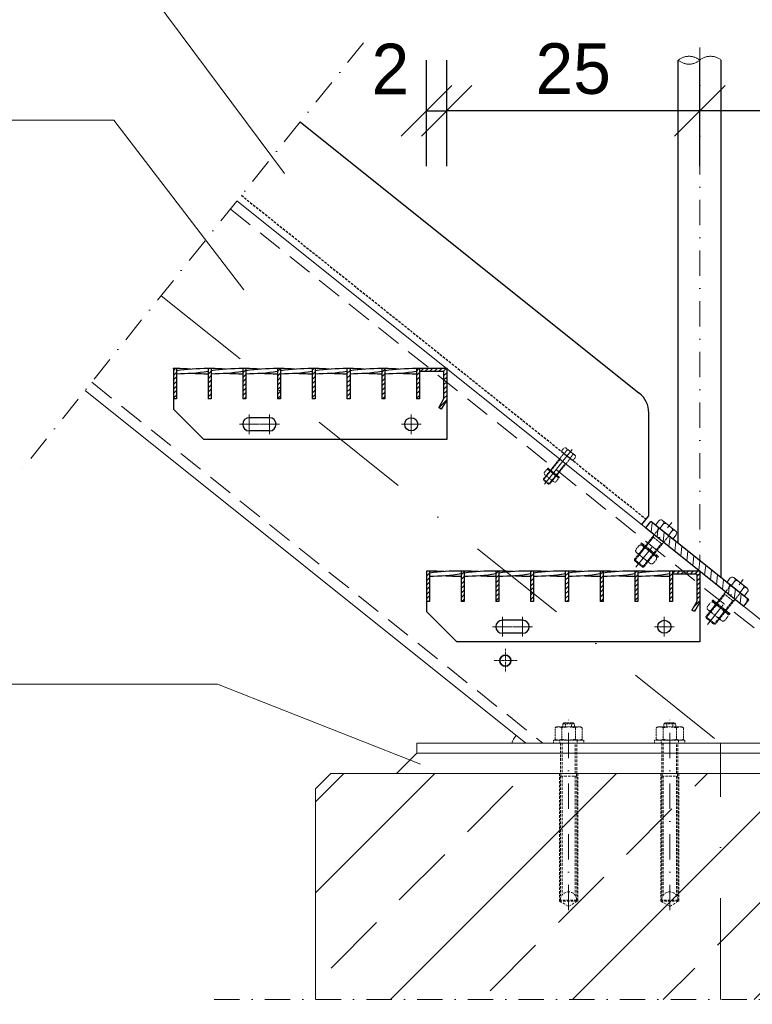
# Model space of a CAD drawing. Header units: millimetres. Extents: x -6178 to 46156, y -8419 to 8560.
# Tile 35 of 256: x 6602 to 7325, y -7534 to -6562. Entities that reach past the tile are written whole.
import ezdxf

# ---------------------------------------------------------------- set-up
doc = ezdxf.new("R2010")
doc.units = ezdxf.units.MM
for name, pattern in [('ACAD_ISO10W100', [18, 12, -3, 0, -3]), ('DASHDOT', [1, 0.5, -0.25, 0, -0.25]), ('HIDDEN', [0.375, 0.25, -0.125]), ('STRICHPUNKT', [25.4, 12.7, -6.35, 0, -6.35])]:
    doc.linetypes.add(name, pattern=pattern)
for name, color, linetype in [('A-Dimline-D', 7, 'Continuous'), ('POL_Bema', 7, 'Continuous'), ('Text', 7, 'Continuous')]:
    doc.layers.add(name, color=color, linetype=linetype)
for name, color, linetype, lineweight in [('Bemaßung', 7, 'Continuous', 9), ('Betonfundamente', 7, 'Continuous', 18), ('Dübel', 7, 'Continuous', 9), ('Dübel&Schrauben', 7, 'Continuous', 9), ('Geländer', 7, 'Continuous', 25), ('Mutter M12', 7, 'Continuous', 9), ('Mutter M16', 7, 'Continuous', 9), ('Schraffur Stahl', 7, 'Continuous', 5), ('Schrauben M12', 7, 'Continuous', 9), ('Stufen&Podest', 7, 'Continuous', 9), ('Tragegurt', 7, 'Continuous', 20)]:
    doc.layers.add(name, color=color, linetype=linetype, lineweight=lineweight)
doc.dimstyles.new('DIN', dxfattribs={"dimtxt": 2.5, "dimasz": 2.5, "dimexe": 1.25, "dimexo": 0.625, "dimtad": 1, "dimtih": 1, "dimdec": 4, "dimdsep": 46, "dimlunit": 6, "dimtxsty": 'Standard', "dimcen": 2.5, "dimadec": 0, "dimazin": 0, "dimtfac": 1, "dimtdec": 4, "dimtmove": 0, "dimatfit": 3, "dimfxl": 0, "dimtvp": 1, "dimtolj": 1, "dimtzin": 0, "dimarcsym": 0})

# ---------------------------------------------------------------- blocks, each defined once
blk = doc.blocks.new('_Oblique')
at = {"layer": 'POL_Bema', "color": 0, "lineweight": -2}
blk.add_line((-0.5, -0.5), (0.5, 0.5), dxfattribs=at)
blk = doc.blocks.new('*D58')
at = {"layer": 'Bemaßung', "color": 0, "lineweight": -2, "transparency": 16777216}
for p, q in [((6893.76, -7579.47), (6893.76, -7696.51)), ((7693.76, -7579.47), (7693.76, -7696.51)), ((7693.76, -7646.51), (6893.76, -7646.51))]:
    blk.add_line(p, q, dxfattribs=at)
at = {"layer": 'DEFPOINTS', "color": 0, "transparency": 16777216}
for p in [(6893.76, -7529.47), (7693.76, -7529.47), (6893.76, -7646.51)]:
    blk.add_point(p, dxfattribs=at)
at = {"layer": 'Bemaßung', "color": 0, "lineweight": -2, "transparency": 16777216, "xscale": 50, "yscale": 50, "zscale": 50, "rotation": 180}
blk.add_blockref('_Oblique', (6893.76, -7646.51), dxfattribs=at)
at = {"layer": 'Bemaßung', "color": 0, "lineweight": -2, "transparency": 16777216, "xscale": 50, "yscale": 50, "zscale": 50}
blk.add_blockref('_Oblique', (7693.76, -7646.51), dxfattribs=at)
at = {"layer": 'Bemaßung', "color": 0, "transparency": 16777216, "insert": (7293.76, -7602.8), "char_height": 50, "attachment_point": 5}
blk.add_mtext('\\A1;800', dxfattribs=at)
blk = doc.blocks.new('*D69')
at = {"layer": 'Bemaßung', "color": 0, "lineweight": -2, "transparency": 16777216}
for p, q in [((7353.35, -6906.27), (7490.25, -6906.27)), ((7440.25, -7106.27), (7440.25, -6906.27)), ((7353.35, -7106.27), (7490.25, -7106.27))]:
    blk.add_line(p, q, dxfattribs=at)
at = {"layer": 'DEFPOINTS', "color": 0, "transparency": 16777216}
for p in [(7003.35, -6906.27), (7440.25, -6906.27), (7003.35, -7106.27)]:
    blk.add_point(p, dxfattribs=at)
at = {"layer": 'Bemaßung', "color": 0, "lineweight": -2, "transparency": 16777216, "xscale": 50, "yscale": 50, "zscale": 50}
for p, rotation in [((7440.25, -6906.27), 90), ((7440.25, -7106.27), 270)]:
    blk.add_blockref('_Oblique', p, dxfattribs=dict(at, rotation=rotation))
at = {"layer": 'Bemaßung', "color": 0, "transparency": 16777216, "insert": (7392.41, -7006.27), "char_height": 50, "attachment_point": 5, "rotation": 90}
blk.add_mtext('\\A1;20', dxfattribs=at)
blk = doc.blocks.new('*D70')
at = {"layer": 'Bemaßung', "color": 0, "lineweight": -2, "transparency": 16777216}
for p, q in [((7023.35, -6706.27), (7023.35, -6601.66)), ((7273.35, -6706.27), (7273.35, -6601.66)), ((7273.35, -6651.66), (7023.35, -6651.66))]:
    blk.add_line(p, q, dxfattribs=at)
at = {"layer": 'DEFPOINTS', "color": 0, "transparency": 16777216}
for p in [(7023.35, -6651.66), (7023.35, -7106.27), (7273.35, -7106.27)]:
    blk.add_point(p, dxfattribs=at)
at = {"layer": 'Bemaßung', "color": 0, "lineweight": -2, "transparency": 16777216, "xscale": 50, "yscale": 50, "zscale": 50, "rotation": 180}
blk.add_blockref('_Oblique', (7023.35, -6651.66), dxfattribs=at)
at = {"layer": 'Bemaßung', "color": 0, "lineweight": -2, "transparency": 16777216, "xscale": 50, "yscale": 50, "zscale": 50}
blk.add_blockref('_Oblique', (7273.35, -6651.66), dxfattribs=at)
at = {"layer": 'Bemaßung', "color": 0, "transparency": 16777216, "insert": (7148.35, -6610.21), "char_height": 50, "attachment_point": 5}
blk.add_mtext('\\A1;25', dxfattribs=at)
blk = doc.blocks.new('*D71')
at = {"layer": 'Bemaßung', "color": 0, "lineweight": -2, "transparency": 16777216}
for p, q in [((7003.35, -6706.27), (7003.35, -6601.66)), ((7023.35, -6706.27), (7023.35, -6601.66)), ((7003.35, -6651.66), (7023.35, -6651.66))]:
    blk.add_line(p, q, dxfattribs=at)
at = {"layer": 'DEFPOINTS', "color": 0, "transparency": 16777216}
for p in [(7023.35, -6651.66), (7003.35, -7106.27), (7023.35, -7106.27)]:
    blk.add_point(p, dxfattribs=at)
at = {"layer": 'Bemaßung', "color": 0, "lineweight": -2, "transparency": 16777216, "xscale": 50, "yscale": 50, "zscale": 50, "rotation": 180}
blk.add_blockref('_Oblique', (7003.35, -6651.66), dxfattribs=at)
at = {"layer": 'Bemaßung', "color": 0, "lineweight": -2, "transparency": 16777216, "xscale": 50, "yscale": 50, "zscale": 50}
blk.add_blockref('_Oblique', (7023.35, -6651.66), dxfattribs=at)
at = {"layer": 'Bemaßung', "color": 0, "transparency": 16777216, "insert": (6967.75, -6610.21), "char_height": 50, "attachment_point": 5}
blk.add_mtext('\\A1;2', dxfattribs=at)
blk = doc.blocks.new('*D72')
at = {"layer": 'Bemaßung', "color": 0, "lineweight": -2, "transparency": 16777216}
for p, q in [((7273.35, -6706.27), (7273.35, -6601.66)), ((7485.85, -6706.27), (7485.85, -6601.66)), ((7485.85, -6651.66), (7273.35, -6651.66))]:
    blk.add_line(p, q, dxfattribs=at)
at = {"layer": 'DEFPOINTS', "color": 0, "transparency": 16777216}
for p in [(7273.35, -6651.66), (7273.35, -7106.27), (7485.85, -7106.27)]:
    blk.add_point(p, dxfattribs=at)
at = {"layer": 'Bemaßung', "color": 0, "lineweight": -2, "transparency": 16777216, "xscale": 50, "yscale": 50, "zscale": 50, "rotation": 180}
blk.add_blockref('_Oblique', (7273.35, -6651.66), dxfattribs=at)
at = {"layer": 'Bemaßung', "color": 0, "lineweight": -2, "transparency": 16777216, "xscale": 50, "yscale": 50, "zscale": 50}
blk.add_blockref('_Oblique', (7485.85, -6651.66), dxfattribs=at)
at = {"layer": 'Bemaßung', "color": 0, "transparency": 16777216, "insert": (7398.35, -6610.21), "char_height": 50, "attachment_point": 5}
blk.add_mtext('\\A1;21', dxfattribs=at)

msp = doc.modelspace()

# ---------------------------------------------------------------- hatches: boundary and pattern name
at = {"layer": 'Betonfundamente', "lineweight": 9}
h = msp.add_hatch(dxfattribs=at)
h.set_pattern_fill('ANSI33', color=256, scale=20, style=0)
h.set_pattern_definition([(45, (-127300.86, -4579.97), (-89.80256, 89.80256), []), (45, (-127211.06, -4579.97), (-89.80256, 89.80256), [63.5, -31.75])])
h.paths.add_polyline_path([(6893.76101, -7529.46565), (7693.76101, -7529.46565), (7693.76101, -7321.27428), (7678.76101, -7306.27428), (6908.76101, -7306.27428), (6893.76101, -7321.27428)])
at = {"layer": 'Geländer', "lineweight": 9}
h = msp.add_hatch(dxfattribs=at)
h.set_pattern_fill('ANSI31', color=256, scale=2, angle=218.65980825, style=0)
h.set_pattern_definition([(263.6598083, (-134973.143, -23427.13), (6.31116172, -0.7012402), [])])
h.paths.add_polyline_path([(7308.65001, -7124.2655), (7321.76861, -7134.76038), (7316.77105, -7141.00733), (7303.65245, -7130.51245)])
h.paths.add_polyline_path([(7273.35474, -7096.02929), (7308.65001, -7124.2655), (7303.65245, -7130.51245), (7268.35718, -7102.27624)])
h.paths.add_polyline_path([(7241.99095, -7072.475, -0.414213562), (7243.67763, -7072.28759), (7246.62123, -7074.64248), (7273.35474, -7096.02929), (7268.35718, -7102.27624), (7237.74302, -7077.78491)])
h.paths.add_polyline_path([(7232.62052, -7064.97866, 0.414213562), (7232.43312, -7063.29199), (7238.05947, -7067.79307), (7233.06191, -7074.04002), (7228.3726, -7070.28857)])
h.paths.add_polyline_path([(7238.05947, -7067.79307), (7243.67763, -7072.28759, 0.414213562), (7241.99095, -7072.475), (7237.74302, -7077.78491), (7233.06191, -7074.04002)])
h.paths.add_polyline_path([(7224.94087, -7057.29819), (7232.43312, -7063.29199, -0.414213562), (7232.62052, -7064.97866), (7228.3726, -7070.28857), (7219.94331, -7063.54514)])
at = {"layer": 'Schraffur Stahl'}
h = msp.add_hatch(dxfattribs=at)
h.set_pattern_fill('ANSI31', color=256, angle=180, style=0)
h.set_pattern_definition([(225, (-14940295.4306, 2485390.305), (2.2450640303, -2.2450640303), [])])
h.paths.add_polyline_path([(6756.35474, -6906.27428), (6756.35474, -6936.27428), (6753.35474, -6936.27428), (6753.35474, -6906.27428)], flags=0)
h = msp.add_hatch(dxfattribs=at)
h.set_pattern_fill('ANSI31', color=256, angle=180, style=0)
h.set_pattern_definition([(225, (-14940329.7306, 2485390.305), (2.2450640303, -2.2450640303), [])])
h.paths.add_polyline_path([(6790.65474, -6906.27428), (6790.65474, -6936.27428), (6787.65474, -6936.27428), (6787.65474, -6906.27428)], flags=0)
h = msp.add_hatch(dxfattribs=at)
h.set_pattern_fill('ANSI31', color=256, angle=180, style=0)
h.set_pattern_definition([(225, (-14940364.0306, 2485390.305), (2.2450640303, -2.2450640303), [])])
h.paths.add_polyline_path([(6824.95474, -6906.27428), (6824.95474, -6936.27428), (6821.95474, -6936.27428), (6821.95474, -6906.27428)], flags=0)
h = msp.add_hatch(dxfattribs=at)
h.set_pattern_fill('ANSI31', color=256, angle=180, style=0)
h.set_pattern_definition([(225, (-14940398.3306, 2485390.305), (2.2450640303, -2.2450640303), [])])
h.paths.add_polyline_path([(6859.25474, -6906.27428), (6859.25474, -6936.27428), (6856.25474, -6936.27428), (6856.25474, -6906.27428)], flags=0)
h = msp.add_hatch(dxfattribs=at)
h.set_pattern_fill('ANSI31', color=256, angle=180, style=0)
h.set_pattern_definition([(225, (-14940432.6306, 2485390.305), (2.2450640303, -2.2450640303), [])])
h.paths.add_polyline_path([(6893.55474, -6906.27428), (6893.55474, -6936.27428), (6890.55474, -6936.27428), (6890.55474, -6906.27428)], flags=0)
h = msp.add_hatch(dxfattribs=at)
h.set_pattern_fill('ANSI31', color=256, angle=180, style=0)
h.set_pattern_definition([(225, (-14940466.9306, 2485390.305), (2.2450640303, -2.2450640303), [])])
h.paths.add_polyline_path([(6927.85474, -6906.27428), (6927.85474, -6936.27428), (6924.85474, -6936.27428), (6924.85474, -6906.27428)], flags=0)
h = msp.add_hatch(dxfattribs=at)
h.set_pattern_fill('ANSI31', color=256, angle=180, style=0)
h.set_pattern_definition([(225, (-14940501.2306, 2485390.305), (2.2450640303, -2.2450640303), [])])
h.paths.add_polyline_path([(6962.15474, -6906.27428), (6962.15474, -6936.27428), (6959.15474, -6936.27428), (6959.15474, -6906.27428)], flags=0)
h = msp.add_hatch(dxfattribs=at)
h.set_pattern_fill('ANSI31', color=256, angle=180, style=0)
h.set_pattern_definition([(225, (-14940535.5306, 2485390.305), (2.2450640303, -2.2450640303), [])])
h.paths.add_polyline_path([(6996.45474, -6906.27428), (6996.45474, -6936.27428), (6993.45474, -6936.27428), (6993.45474, -6906.27428)], flags=0)
h = msp.add_hatch(dxfattribs=at)
h.set_pattern_fill('ANSI31', color=256, angle=180, style=0)
h.set_pattern_definition([(225, (-14940562.4306, 2485390.305), (2.2450640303, -2.2450640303), [])])
h.paths.add_polyline_path([(7023.35474, -6906.27428), (7023.35474, -6937.07813), (7018.04534, -6946.27428), (7015.44726, -6944.77428), (7020.35474, -6936.27428), (7020.35474, -6909.27428), (6996.45474, -6909.27428), (6996.45474, -6906.27428)], flags=0)
h = msp.add_hatch(dxfattribs=at)
h.set_pattern_fill('ANSI31', color=256, angle=180, style=0)
h.set_pattern_definition([(225, (-14940545.4306, 2485190.305), (2.2450640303, -2.2450640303), [])])
h.paths.add_polyline_path([(7006.35474, -7106.27428), (7006.35474, -7136.27428), (7003.35474, -7136.27428), (7003.35474, -7106.27428)], flags=0)
h = msp.add_hatch(dxfattribs=at)
h.set_pattern_fill('ANSI31', color=256, angle=180, style=0)
h.set_pattern_definition([(225, (-14940579.7306, 2485190.305), (2.2450640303, -2.2450640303), [])])
h.paths.add_polyline_path([(7040.65474, -7106.27428), (7040.65474, -7136.27428), (7037.65474, -7136.27428), (7037.65474, -7106.27428)], flags=0)
h = msp.add_hatch(dxfattribs=at)
h.set_pattern_fill('ANSI31', color=256, angle=180, style=0)
h.set_pattern_definition([(225, (-14940614.0306, 2485190.305), (2.2450640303, -2.2450640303), [])])
h.paths.add_polyline_path([(7074.95474, -7106.27428), (7074.95474, -7136.27428), (7071.95474, -7136.27428), (7071.95474, -7106.27428)], flags=0)
h = msp.add_hatch(dxfattribs=at)
h.set_pattern_fill('ANSI31', color=256, angle=180, style=0)
h.set_pattern_definition([(225, (-14940648.3306, 2485190.305), (2.2450640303, -2.2450640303), [])])
h.paths.add_polyline_path([(7109.25474, -7106.27428), (7109.25474, -7136.27428), (7106.25474, -7136.27428), (7106.25474, -7106.27428)], flags=0)
h = msp.add_hatch(dxfattribs=at)
h.set_pattern_fill('ANSI31', color=256, angle=180, style=0)
h.set_pattern_definition([(225, (-14940682.6306, 2485190.305), (2.2450640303, -2.2450640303), [])])
h.paths.add_polyline_path([(7143.55474, -7106.27428), (7143.55474, -7136.27428), (7140.55474, -7136.27428), (7140.55474, -7106.27428)], flags=0)
h = msp.add_hatch(dxfattribs=at)
h.set_pattern_fill('ANSI31', color=256, angle=180, style=0)
h.set_pattern_definition([(225, (-14940716.9306, 2485190.305), (2.2450640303, -2.2450640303), [])])
h.paths.add_polyline_path([(7177.85474, -7106.27428), (7177.85474, -7136.27428), (7174.85474, -7136.27428), (7174.85474, -7106.27428)], flags=0)
h = msp.add_hatch(dxfattribs=at)
h.set_pattern_fill('ANSI31', color=256, angle=180, style=0)
h.set_pattern_definition([(225, (-14940751.2306, 2485190.305), (2.2450640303, -2.2450640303), [])])
h.paths.add_polyline_path([(7212.15474, -7106.27428), (7212.15474, -7136.27428), (7209.15474, -7136.27428), (7209.15474, -7106.27428)], flags=0)
h = msp.add_hatch(dxfattribs=at)
h.set_pattern_fill('ANSI31', color=256, angle=180, style=0)
h.set_pattern_definition([(225, (-14940785.5306, 2485190.305), (2.2450640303, -2.2450640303), [])])
h.paths.add_polyline_path([(7246.45474, -7106.27428), (7246.45474, -7136.27428), (7243.45474, -7136.27428), (7243.45474, -7106.27428)], flags=0)
h = msp.add_hatch(dxfattribs=at)
h.set_pattern_fill('ANSI31', color=256, angle=180, style=0)
h.set_pattern_definition([(225, (-14940812.4306, 2485190.305), (2.2450640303, -2.2450640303), [])])
h.paths.add_polyline_path([(7273.35474, -7106.27428), (7273.35474, -7137.07813), (7268.04534, -7146.27428), (7265.44726, -7144.77428), (7270.35474, -7136.27428), (7270.35474, -7109.27428), (7246.45474, -7109.27428), (7246.45474, -7106.27428)], flags=0)

# ---------------------------------------------------------------- linework, layer by layer
at = {"linetype": 'ACAD_ISO10W100', "lineweight": 18, "ltscale": 5}
for centre, start, end in [((7262.76448, -6614.03543), 49.57798829, 130.42201171), ((7262.76448, -6589.15252), 229.57798829, 310.42201171), ((7283.95799, -6614.03543), 49.57798829, 130.42201171)]:
    msp.add_arc(centre, 16.34262, start, end, dxfattribs=at)
at = {"layer": 'A-Dimline-D'}
for p in [(6753.35474, -6906.27428), (7023.35474, -6906.27428)]:
    msp.add_point(p, dxfattribs=at)
at = {"layer": 'Betonfundamente'}
for p, q in [((6893.76101, -7321.27428), (6908.76101, -7306.27428)), ((7678.76101, -7306.27428), (6908.76101, -7306.27428)), ((6893.76101, -7529.46565), (6893.76101, -7321.27428))]:
    msp.add_line(p, q, dxfattribs=at)
at = {"layer": 'Dübel', "linetype": 'DASHDOT', "lineweight": 9, "ltscale": 50}
for p, q in [((6941.11628, -6584.35855), (6601.59452, -7008.76075)), ((7273.35474, -6589.15252), (7273.35474, -7096.02929)), ((7210.24589, -7102.55164), (7245.7777, -7058.13688)), ((7280.84463, -7159.03064), (7316.37644, -7114.61587)), ((7143.76101, -7441.27428), (7143.76101, -7250.27428)), ((7243.76101, -7441.27428), (7243.76101, -7250.27428)), ((6793.76101, -7529.46565), (7793.76101, -7529.46565))]:
    msp.add_line(p, q, dxfattribs=at)
at = {"layer": 'Dübel', "linetype": 'DASHDOT', "lineweight": 9, "ltscale": 200}
for p in [(6741.21387, -6834.23657), (7293.76101, -7529.46565)]:
    msp.add_line(p, (7293.76101, -7276.27428), dxfattribs=at)
at = {"layer": 'Dübel', "linetype": 'HIDDEN', "lineweight": 9}
for p, q in [((7138.96101, -7256.27428), (7137.96101, -7257.27428)), ((7148.56101, -7256.27428), (7138.96101, -7256.27428)), ((7149.56101, -7257.27428), (7148.56101, -7256.27428)), ((7238.96101, -7256.27428), (7237.96101, -7257.27428)), ((7248.56101, -7256.27428), (7238.96101, -7256.27428)), ((7249.56101, -7257.27428), (7248.56101, -7256.27428)), ((7137.96101, -7257.27428), (7149.56101, -7257.27428)), ((7137.96101, -7257.27428), (7137.96101, -7260.27428)), ((7140.86101, -7257.27428), (7140.86101, -7260.27428)), ((7146.66101, -7260.27428), (7146.66101, -7257.27428)), ((7149.56101, -7260.27428), (7149.56101, -7257.27428)), ((7237.96101, -7257.27428), (7249.56101, -7257.27428)), ((7237.96101, -7257.27428), (7237.96101, -7260.27428)), ((7240.86101, -7257.27428), (7240.86101, -7260.27428)), ((7246.66101, -7260.27428), (7246.66101, -7257.27428)), ((7249.56101, -7260.27428), (7249.56101, -7257.27428))]:
    msp.add_line(p, q, dxfattribs=at)
at = {"layer": 'Dübel', "linetype": 'HIDDEN', "lineweight": 9, "ltscale": 10}
for p, q in [((7135.76101, -7276.27428), (7135.76101, -7306.27428)), ((7137.28101, -7276.27428), (7137.28101, -7306.27428)), ((7150.24101, -7306.27428), (7150.24101, -7276.27428)), ((7151.76101, -7306.27428), (7151.76101, -7276.27428)), ((7235.76101, -7276.27428), (7235.76101, -7306.27428)), ((7237.28101, -7276.27428), (7237.28101, -7306.27428)), ((7250.24101, -7306.27428), (7250.24101, -7276.27428)), ((7251.76101, -7306.27428), (7251.76101, -7276.27428)), ((7152.76101, -7306.27428), (7134.76101, -7306.27428)), ((7134.76101, -7306.27428), (7134.76101, -7432.27428)), ((7135.76101, -7306.27428), (7143.76101, -7306.27428)), ((7135.76101, -7431.27428), (7135.76101, -7308.77428)), ((7135.76101, -7308.77428), (7151.76101, -7308.77428)), ((7135.76101, -7308.77428), (7151.76101, -7308.77428)), ((7151.46101, -7306.27428), (7136.06101, -7306.27428)), ((7136.06101, -7306.27428), (7136.06101, -7308.77428)), ((7137.28101, -7308.77428), (7137.28101, -7426.58285)), ((7143.76101, -7306.27428), (7151.76101, -7306.27428)), ((7150.24101, -7308.77428), (7150.24101, -7426.58285)), ((7151.46101, -7308.77428), (7151.46101, -7306.27428)), ((7151.76101, -7308.77428), (7151.76101, -7431.27428)), ((7152.76101, -7432.27428), (7152.76101, -7306.27428)), ((7252.76101, -7306.27428), (7234.76101, -7306.27428)), ((7234.76101, -7306.27428), (7234.76101, -7432.27428)), ((7235.76101, -7306.27428), (7243.76101, -7306.27428)), ((7235.76101, -7431.27428), (7235.76101, -7308.77428)), ((7235.76101, -7308.77428), (7251.76101, -7308.77428)), ((7235.76101, -7308.77428), (7251.76101, -7308.77428)), ((7251.46101, -7306.27428), (7236.06101, -7306.27428)), ((7236.06101, -7306.27428), (7236.06101, -7308.77428)), ((7237.28101, -7308.77428), (7237.28101, -7426.58285)), ((7243.76101, -7306.27428), (7251.76101, -7306.27428)), ((7250.24101, -7308.77428), (7250.24101, -7426.58285)), ((7251.46101, -7308.77428), (7251.46101, -7306.27428)), ((7251.76101, -7308.77428), (7251.76101, -7431.27428)), ((7252.76101, -7432.27428), (7252.76101, -7306.27428)), ((7151.76101, -7431.27428), (7135.76101, -7431.27428)), ((7251.76101, -7431.27428), (7235.76101, -7431.27428)), ((7134.76101, -7432.27428), (7143.76101, -7437.68203)), ((7134.76101, -7432.27428), (7152.76101, -7432.27428)), ((7143.76101, -7437.68203), (7152.76101, -7432.27428)), ((7234.76101, -7432.27428), (7243.76101, -7437.68203)), ((7234.76101, -7432.27428), (7252.76101, -7432.27428)), ((7243.76101, -7437.68203), (7252.76101, -7432.27428))]:
    msp.add_line(p, q, dxfattribs=at)
for centre in [(7143.76101, -7431.27432), (7243.76101, -7431.27432)]:
    msp.add_arc(centre, 8, 0.00028601, 179.99971399, dxfattribs=at)
at = {"layer": 'Dübel&Schrauben', "linetype": 'DASHDOT', "lineweight": 9, "ltscale": 0.5}
for p, q in [((7081.29229, -7183.19951), (7081.29229, -7206.34905)), ((7092.86706, -7194.77428), (7069.71752, -7194.77428))]:
    msp.add_line(p, q, dxfattribs=at)
at = {"layer": 'Dübel&Schrauben', "lineweight": 35}
msp.add_circle((7081.29229, -7194.77428), 5.5, dxfattribs=at)
at = {"layer": 'Geländer'}
for p, q in [((7252.15474, -7079.06929), (7252.16772, -6601.59398)), ((7294.55474, -7112.98929), (7294.55474, -6601.59398)), ((6878.64678, -6662.44543), (7213.65635, -6930.45308)), ((7223.03897, -7051.67167), (7223.03897, -6949.9748)), ((7216.03897, -7060.42167), (7223.03897, -7051.67167)), ((7219.94331, -7063.54514), (7224.94087, -7057.29819)), ((7321.76861, -7134.76038), (7224.94087, -7057.29819)), ((7219.94331, -7063.54514), (7316.77105, -7141.00733)), ((7316.77105, -7141.00733), (7321.76861, -7134.76038))]:
    msp.add_line(p, q, dxfattribs=at)
at = {"layer": 'Geländer', "linetype": 'HIDDEN', "ltscale": 10}
msp.add_line((6820.55014, -6735.06623), (7220.41184, -7054.95559), dxfattribs=at)
at = {"layer": 'Geländer'}
msp.add_arc((7198.03897, -6949.9748), 25, 0, 51.34019175, dxfattribs=at)
at = {"layer": 'Mutter M12', "linetype": 'HIDDEN'}
for p, q in [((7121.65795, -7006.61316), (7119.99244, -7008.69504)), ((7120.25273, -7011.03765), (7120.50513, -7011.23956)), ((7120.25273, -7011.03765), (7129.07099, -7018.09225)), ((7124.51324, -7008.89739), (7122.84773, -7010.97927)), ((7124.00056, -7006.35287), (7124.25295, -7006.55478)), ((7124.00056, -7006.35287), (7132.81881, -7013.40747)), ((7130.22381, -7013.46585), (7128.55831, -7015.54773)), ((7132.81881, -7013.40747), (7132.56642, -7013.20556)), ((7129.07099, -7018.09225), (7128.8186, -7017.89034)), ((7131.41359, -7017.83196), (7133.0791, -7015.75008)), ((7213.05945, -7081.47468), (7210.56118, -7084.59751)), ((7216.57336, -7081.08425), (7216.95194, -7081.38711)), ((7216.57336, -7081.08425), (7229.80073, -7091.66615)), ((7210.95162, -7088.11142), (7211.3302, -7088.41429)), ((7210.95162, -7088.11142), (7224.179, -7098.69332)), ((7217.34238, -7084.90102), (7214.84411, -7088.02385)), ((7229.80073, -7091.66615), (7229.42215, -7091.36328)), ((7225.90824, -7091.75371), (7223.40998, -7094.87654)), ((7224.179, -7098.69332), (7223.80041, -7098.39045)), ((7227.69291, -7098.30289), (7230.19117, -7095.18006)), ((7283.65819, -7137.95367), (7281.15992, -7141.0765)), ((7287.1721, -7137.56324), (7287.55068, -7137.86611)), ((7287.1721, -7137.56324), (7300.39948, -7148.14514)), ((7281.55036, -7144.59041), (7281.92894, -7144.89328)), ((7281.55036, -7144.59041), (7294.77774, -7155.17231)), ((7287.94112, -7141.38002), (7285.44285, -7144.50285)), ((7296.50698, -7148.23271), (7294.00872, -7151.35553)), ((7300.39948, -7148.14514), (7300.02089, -7147.84227)), ((7294.77774, -7155.17231), (7294.39915, -7154.86944)), ((7298.29165, -7154.78188), (7300.78991, -7151.65905))]:
    msp.add_line(p, q, dxfattribs=at)
for centre, radius, start, end in [((7121.29389, -7009.7362), 1.66667, 141.34019171, 231.34019171), ((7121.54628, -7009.93811), 1.66667, 231.34019171, 321.34019171), ((7122.9594, -7007.65432), 1.66667, 51.34019171, 141.34019171), ((7124.14918, -7012.02043), 1.66667, 141.34019171, 231.34019171), ((7123.21179, -7007.85623), 1.66667, 321.34019171, 51.34019171), ((7125.81469, -7009.93854), 1.66667, 51.34019171, 141.34019171), ((7128.92237, -7012.42469), 1.66667, 321.34019171, 51.34019171), ((7131.52526, -7014.507), 1.66667, 51.34019171, 141.34019171), ((7131.77765, -7014.70892), 1.66667, 321.34019171, 51.34019171), ((7127.25686, -7014.50657), 1.66667, 231.34019171, 321.34019171), ((7129.85975, -7016.58889), 1.66667, 141.34019171, 231.34019171), ((7130.11215, -7016.7908), 1.66667, 231.34019171, 321.34019171), ((7215.01162, -7083.03642), 2.5, 51.34019175, 141.34019175), ((7215.3902, -7083.33929), 2.5, 321.34019175, 51.34019175), ((7212.51335, -7086.15925), 2.5, 141.34019175, 231.34019175), ((7212.89194, -7086.46212), 2.5, 231.34019175, 321.34019175), ((7216.79629, -7089.58559), 2.5, 141.34019175, 231.34019175), ((7219.29455, -7086.46276), 2.5, 51.34019175, 141.34019175), ((7223.95607, -7090.19198), 2.5, 321.34019175, 51.34019175), ((7227.86041, -7093.31545), 2.5, 51.34019175, 141.34019175), ((7221.4578, -7093.3148), 2.5, 231.34019175, 321.34019175), ((7225.36215, -7096.43828), 2.5, 141.34019175, 231.34019175), ((7225.74073, -7096.74115), 2.5, 231.34019175, 321.34019175), ((7228.239, -7093.61832), 2.5, 321.34019175, 51.34019175), ((7285.61036, -7139.51541), 2.5, 51.34019175, 141.34019175), ((7285.98895, -7139.81828), 2.5, 321.34019175, 51.34019175), ((7283.1121, -7142.63824), 2.5, 141.34019175, 231.34019175), ((7283.49068, -7142.94111), 2.5, 231.34019175, 321.34019175), ((7287.39503, -7146.06458), 2.5, 141.34019175, 231.34019175), ((7289.89329, -7142.94175), 2.5, 51.34019175, 141.34019175), ((7294.55481, -7146.67097), 2.5, 321.34019175, 51.34019175), ((7298.45915, -7149.79444), 2.5, 51.34019175, 141.34019175), ((7298.83774, -7150.09731), 2.5, 321.34019175, 51.34019175), ((7292.05654, -7149.7938), 2.5, 231.34019175, 321.34019175), ((7295.96089, -7152.91727), 2.5, 141.34019175, 231.34019175), ((7296.33947, -7153.22014), 2.5, 231.34019175, 321.34019175)]:
    msp.add_arc(centre, radius, start, end, dxfattribs=at)
at = {"layer": 'Mutter M16', "linetype": 'HIDDEN', "lineweight": 9}
for p, q in [((7131.76101, -7260.27428), (7130.38601, -7261.06814)), ((7130.38601, -7272.48043), (7130.38601, -7261.06814)), ((7155.76101, -7260.27428), (7131.76101, -7260.27428)), ((7137.07351, -7261.06814), (7137.07351, -7272.48043)), ((7150.44851, -7261.06814), (7150.44851, -7272.48043)), ((7157.13601, -7261.06814), (7155.76101, -7260.27428)), ((7157.13601, -7261.06814), (7157.13601, -7272.48043)), ((7231.76101, -7260.27428), (7230.38601, -7261.06814)), ((7230.38601, -7272.48043), (7230.38601, -7261.06814)), ((7255.76101, -7260.27428), (7231.76101, -7260.27428)), ((7237.07351, -7261.06814), (7237.07351, -7272.48043)), ((7250.44851, -7261.06814), (7250.44851, -7272.48043)), ((7257.13601, -7261.06814), (7255.76101, -7260.27428)), ((7257.13601, -7261.06814), (7257.13601, -7272.48043)), ((7128.76101, -7276.27428), (7128.76101, -7273.27428)), ((7128.76101, -7273.27428), (7131.76101, -7273.27428)), ((7131.76101, -7273.27428), (7130.38601, -7272.48043)), ((7155.76101, -7273.27428), (7131.76101, -7273.27428)), ((7135.26101, -7276.27428), (7135.26101, -7273.27429)), ((7152.26101, -7273.27429), (7152.26101, -7276.27428)), ((7157.13601, -7272.48043), (7155.76101, -7273.27428)), ((7155.76102, -7273.27428), (7158.76101, -7273.27428)), ((7158.76101, -7273.27428), (7158.76101, -7276.27428)), ((7228.76101, -7276.27428), (7228.76101, -7273.27428)), ((7228.76101, -7273.27428), (7231.76101, -7273.27428)), ((7231.76101, -7273.27428), (7230.38601, -7272.48043)), ((7255.76101, -7273.27428), (7231.76101, -7273.27428)), ((7235.26101, -7276.27428), (7235.26101, -7273.27429)), ((7252.26101, -7273.27429), (7252.26101, -7276.27428)), ((7257.13601, -7272.48043), (7255.76101, -7273.27428)), ((7255.76102, -7273.27428), (7258.76101, -7273.27428)), ((7258.76101, -7273.27428), (7258.76101, -7276.27428)), ((7158.76101, -7276.27428), (7128.76101, -7276.27428)), ((7258.76101, -7276.27428), (7228.76101, -7276.27428))]:
    msp.add_line(p, q, dxfattribs=at)
for centre, radius, start, end in [((7133.72976, -7267.7132), 7.43892, 63.288777, 116.711223), ((7143.76101, -7288.83918), 28.5649, 76.46047899, 103.53952101), ((7153.79226, -7267.7132), 7.43892, 63.288777, 116.711223), ((7233.72976, -7267.7132), 7.43892, 63.288777, 116.711223), ((7243.76101, -7288.83918), 28.5649, 76.46047899, 103.53952101), ((7253.79226, -7267.7132), 7.43892, 63.288777, 116.711223), ((7133.72976, -7265.83536), 7.43892, 243.288777, 296.711223), ((7143.76101, -7244.70939), 28.5649, 256.46047899, 283.53952101), ((7153.79226, -7265.83536), 7.43892, 243.288777, 296.711223), ((7233.72976, -7265.83536), 7.43892, 243.288777, 296.711223), ((7243.76101, -7244.70939), 28.5649, 256.46047899, 283.53952101), ((7253.79226, -7265.83536), 7.43892, 243.288777, 296.711223)]:
    msp.add_arc(centre, radius, start, end, dxfattribs=at)
at = {"layer": 'Schrauben M12', "linetype": 'HIDDEN'}
for p, q in [((7138.70172, -6990.612), (7118.82611, -7015.45651)), ((7138.90493, -6985.05444), (7136.61438, -6987.91762)), ((7138.57678, -6989.48755), (7136.61438, -6987.91762)), ((7138.57678, -6989.48755), (7148.03553, -6997.05454)), ((7141.76022, -6987.33867), (7139.46967, -6990.20185)), ((7141.24754, -6984.79415), (7141.49993, -6984.99606)), ((7150.06579, -6991.84875), (7141.24754, -6984.79415)), ((7144.10282, -6987.07838), (7147.2105, -6989.56452)), ((7147.47079, -6991.90713), (7145.18024, -6994.77031)), ((7150.06579, -6991.84875), (7149.8134, -6991.64684)), ((7144.94867, -6995.60956), (7125.07306, -7020.45407)), ((7141.07556, -7000.45094), (7134.82861, -6995.45338)), ((7150.32608, -6994.19136), (7148.03553, -6997.05454)), ((7118.93023, -7016.39355), (7118.82611, -7015.45651)), ((7124.13602, -7020.55818), (7118.93023, -7016.39355)), ((7125.07306, -7020.45407), (7124.13602, -7020.55818)), ((7232.62052, -7064.97866), (7208.81169, -7094.73971)), ((7241.99095, -7072.475), (7218.18211, -7102.23605)), ((7236.18129, -7079.73708), (7226.81086, -7072.24074)), ((7208.96786, -7096.14527), (7208.81169, -7094.73971)), ((7216.77655, -7102.39222), (7208.96786, -7096.14527)), ((7218.18211, -7102.23605), (7216.77655, -7102.39222)), ((7303.21926, -7121.45765), (7279.41043, -7151.2187)), ((7312.58969, -7128.954), (7288.78086, -7158.71504)), ((7306.78003, -7136.21608), (7297.4096, -7128.71973)), ((7279.5666, -7152.62426), (7279.41043, -7151.2187)), ((7287.37529, -7158.87121), (7279.5666, -7152.62426)), ((7288.78085, -7158.71504), (7287.37529, -7158.87121))]:
    msp.add_line(p, q, dxfattribs=at)
at = {"layer": 'Schrauben M12', "linetype": 'STRICHPUNKT', "lineweight": 9, "ltscale": 10}
msp.add_line((7119.91787, -7020.49494), (7147.47317, -6986.05081), dxfattribs=at)
at = {"layer": 'Schrauben M12', "linetype": 'HIDDEN', "lineweight": 9}
for p, q in [((7135.34919, -6995.86985), (7118.93023, -7016.39355)), ((7140.55499, -7000.03448), (7124.13602, -7020.55818)), ((7135.34919, -6995.86985), (7135.24508, -6994.9328)), ((7140.55499, -7000.03448), (7141.49203, -6999.93036)), ((7123.00456, -7005.06354), (7123.42103, -7004.54296)), ((7134.29533, -7014.09615), (7123.00456, -7005.06354)), ((7123.00456, -7005.06354), (7123.12434, -7005.65189)), ((7133.69503, -7014.10844), (7123.12434, -7005.65189)), ((7134.71179, -7013.57557), (7123.42103, -7004.54296)), ((7134.29533, -7014.09615), (7134.71179, -7013.57557)), ((7125.07306, -7020.45407), (7118.82611, -7015.45651)), ((7134.29533, -7014.09615), (7133.69503, -7014.10844)), ((7227.59173, -7072.86544), (7227.43556, -7071.45987)), ((7227.59173, -7072.86544), (7208.96786, -7096.14527)), ((7215.07936, -7079.15025), (7215.70406, -7078.36938)), ((7232.01551, -7092.69917), (7215.07936, -7079.15025)), ((7215.07936, -7079.15025), (7215.25903, -7080.03278)), ((7231.11506, -7092.71761), (7215.25903, -7080.03278)), ((7232.6402, -7091.9183), (7215.70406, -7078.36938)), ((7235.40042, -7079.11239), (7216.77655, -7102.39222)), ((7235.40042, -7079.11239), (7236.80598, -7078.95621)), ((7218.18211, -7102.23605), (7208.81169, -7094.73971)), ((7232.01551, -7092.69917), (7231.11506, -7092.71761)), ((7232.01551, -7092.69917), (7232.6402, -7091.9183)), ((7298.19047, -7129.34443), (7279.5666, -7152.62426)), ((7298.19047, -7129.34443), (7298.0343, -7127.93887)), ((7285.6781, -7135.62924), (7286.3028, -7134.84837)), ((7302.61425, -7149.17816), (7285.6781, -7135.62924)), ((7285.6781, -7135.62924), (7285.85777, -7136.51177)), ((7301.7138, -7149.1966), (7285.85777, -7136.51177)), ((7303.23894, -7148.39729), (7286.3028, -7134.84837)), ((7305.99916, -7135.59138), (7287.37529, -7158.87121)), ((7305.99916, -7135.59138), (7307.40472, -7135.43521)), ((7302.61425, -7149.17816), (7301.7138, -7149.1966)), ((7302.61425, -7149.17816), (7303.23894, -7148.39729)), ((7288.78085, -7158.71504), (7279.41043, -7151.2187))]:
    msp.add_line(p, q, dxfattribs=at)
at = {"layer": 'Schrauben M12'}
for p, q in [((7232.92533, -7056.64232), (7229.48951, -7060.9371)), ((7232.43312, -7063.29199), (7229.48951, -7060.9371)), ((7237.20826, -7060.06867), (7233.77244, -7064.36345)), ((7236.43924, -7056.25189), (7236.81783, -7056.55476)), ((7249.66662, -7066.83379), (7236.43924, -7056.25189)), ((7240.72217, -7059.67823), (7245.38369, -7063.40745)), ((7232.43312, -7063.29199), (7246.62123, -7074.64248)), ((7245.77412, -7066.92136), (7242.3383, -7071.21613)), ((7250.05706, -7070.3477), (7246.62123, -7074.64248)), ((7249.66662, -7066.83379), (7249.28803, -7066.53092)), ((7303.52407, -7113.12131), (7300.08825, -7117.41609)), ((7303.03186, -7119.77098), (7300.08825, -7117.41609)), ((7303.03186, -7119.77098), (7317.21997, -7131.12147)), ((7307.807, -7116.54766), (7304.37118, -7120.84244)), ((7307.03798, -7112.73088), (7307.41657, -7113.03375)), ((7320.26536, -7123.31278), (7307.03798, -7112.73088)), ((7311.32091, -7116.15722), (7315.98243, -7119.88644)), ((7316.37286, -7123.40035), (7312.93704, -7127.69513)), ((7320.6558, -7126.82669), (7317.21997, -7131.12147)), ((7320.26536, -7123.31278), (7319.88677, -7123.00991))]:
    msp.add_line(p, q, dxfattribs=at)
at = {"layer": 'Schrauben M12', "linetype": 'HIDDEN'}
for centre, radius, start, end in [((7138.07703, -6990.11224), 0.8, 321.34019171, 51.34019171), ((7140.20638, -6986.0956), 1.66667, 51.34019171, 141.34019171), ((7140.45877, -6986.29751), 1.66667, 321.34019171, 51.34019171), ((7143.06166, -6988.37983), 1.66667, 51.34019171, 141.34019171), ((7146.16934, -6990.86597), 1.66667, 321.34019171, 51.34019171), ((7148.77224, -6992.94828), 1.66667, 51.34019171, 141.34019171), ((7149.02463, -6993.1502), 1.66667, 321.34019171, 51.34019171), ((7145.57337, -6996.10931), 0.8, 51.34019171, 141.34019171), ((7231.68348, -7064.22903), 1.2, 321.34019175, 51.34019175), ((7242.92799, -7073.22464), 1.2, 51.34019175, 141.34019175), ((7302.28222, -7120.70802), 1.2, 321.34019175, 51.34019175), ((7313.52673, -7129.70363), 1.2, 51.34019175, 141.34019175)]:
    msp.add_arc(centre, radius, start, end, dxfattribs=at)
at = {"layer": 'Schrauben M12'}
for centre, start, end in [((7234.8775, -7058.20406), 51.34019175, 141.34019175), ((7235.25609, -7058.50693), 321.34019175, 51.34019175), ((7239.16043, -7061.6304), 51.34019175, 141.34019175), ((7243.82195, -7065.35962), 321.34019175, 51.34019175), ((7247.7263, -7068.48309), 51.34019175, 141.34019175), ((7248.10488, -7068.78596), 321.34019175, 51.34019175), ((7305.47624, -7114.68305), 51.34019175, 141.34019175), ((7305.85483, -7114.98592), 321.34019175, 51.34019175), ((7309.75918, -7118.1094), 51.34019175, 141.34019175), ((7314.42069, -7121.83861), 321.34019175, 51.34019175), ((7318.32504, -7124.96209), 51.34019175, 141.34019175), ((7318.70362, -7125.26496), 321.34019175, 51.34019175)]:
    msp.add_arc(centre, 2.5, start, end, dxfattribs=at)
at = {"layer": 'Stufen&Podest', "lineweight": 30}
for p, q in [((6753.35474, -6906.27428), (6753.35474, -6946.27428)), ((6756.35474, -6906.27428), (6753.35474, -6906.27428)), ((6756.35474, -6906.27428), (6756.35474, -6936.27428)), ((6787.65474, -6906.27428), (6787.65474, -6936.27428)), ((6790.65474, -6906.27428), (6787.65474, -6906.27428)), ((6790.65474, -6906.27428), (6790.65474, -6936.27428)), ((6821.95474, -6906.27428), (6821.95474, -6936.27428)), ((6824.95474, -6906.27428), (6821.95474, -6906.27428)), ((6824.95474, -6906.27428), (6824.95474, -6936.27428)), ((6856.25474, -6906.27428), (6856.25474, -6936.27428)), ((6859.25474, -6906.27428), (6856.25474, -6906.27428)), ((6859.25474, -6906.27428), (6859.25474, -6936.27428)), ((6890.55474, -6906.27428), (6890.55474, -6936.27428)), ((6893.55474, -6906.27428), (6890.55474, -6906.27428)), ((6893.55474, -6906.27428), (6893.55474, -6936.27428)), ((6924.85474, -6906.27428), (6924.85474, -6936.27428)), ((6927.85474, -6906.27428), (6924.85474, -6906.27428)), ((6927.85474, -6906.27428), (6927.85474, -6936.27428)), ((6959.15474, -6906.27428), (6959.15474, -6936.27428)), ((6962.15474, -6906.27428), (6959.15474, -6906.27428)), ((6962.15474, -6906.27428), (6962.15474, -6936.27428)), ((6993.45474, -6906.27428), (6993.45474, -6936.27428)), ((6996.45474, -6906.27428), (6993.45474, -6906.27428)), ((6996.45474, -6906.27428), (6996.45474, -6936.27428)), ((7023.35474, -6906.27428), (6996.45474, -6906.27428)), ((7023.35474, -6906.27428), (7023.35474, -6976.27428)), ((7020.35474, -6909.27428), (6996.45474, -6909.27428)), ((7020.35474, -6909.27428), (7020.35474, -6936.27428)), ((6756.35474, -6936.27428), (6753.35474, -6936.27428)), ((6790.65474, -6936.27428), (6787.65474, -6936.27428)), ((6824.95474, -6936.27428), (6821.95474, -6936.27428)), ((6859.25474, -6936.27428), (6856.25474, -6936.27428)), ((6893.55474, -6936.27428), (6890.55474, -6936.27428)), ((6927.85474, -6936.27428), (6924.85474, -6936.27428)), ((6962.15474, -6936.27428), (6959.15474, -6936.27428)), ((6996.45474, -6936.27428), (6993.45474, -6936.27428)), ((7020.35474, -6936.27428), (7015.44726, -6944.77428)), ((7018.04534, -6946.27428), (7015.44726, -6944.77428)), ((7023.35474, -6937.07813), (7018.04534, -6946.27428)), ((6783.35474, -6976.27428), (6753.35474, -6946.27428)), ((6848.35474, -6954.77428), (6828.35474, -6954.77428)), ((6848.35474, -6967.77428), (6828.35474, -6967.77428)), ((7023.35474, -6976.27428), (6783.35474, -6976.27428)), ((7003.35474, -7106.27428), (7003.35474, -7146.27428)), ((7006.35474, -7106.27428), (7003.35474, -7106.27428)), ((7006.35474, -7106.27428), (7006.35474, -7136.27428)), ((7037.65474, -7106.27428), (7037.65474, -7136.27428)), ((7040.65474, -7106.27428), (7037.65474, -7106.27428)), ((7040.65474, -7106.27428), (7040.65474, -7136.27428)), ((7071.95474, -7106.27428), (7071.95474, -7136.27428)), ((7074.95474, -7106.27428), (7071.95474, -7106.27428)), ((7074.95474, -7106.27428), (7074.95474, -7136.27428)), ((7106.25474, -7106.27428), (7106.25474, -7136.27428)), ((7109.25474, -7106.27428), (7106.25474, -7106.27428)), ((7109.25474, -7106.27428), (7109.25474, -7136.27428)), ((7140.55474, -7106.27428), (7140.55474, -7136.27428)), ((7143.55474, -7106.27428), (7140.55474, -7106.27428)), ((7143.55474, -7106.27428), (7143.55474, -7136.27428)), ((7174.85474, -7106.27428), (7174.85474, -7136.27428)), ((7177.85474, -7106.27428), (7174.85474, -7106.27428)), ((7177.85474, -7106.27428), (7177.85474, -7136.27428)), ((7209.15474, -7106.27428), (7209.15474, -7136.27428)), ((7212.15474, -7106.27428), (7209.15474, -7106.27428)), ((7212.15474, -7106.27428), (7212.15474, -7136.27428)), ((7243.45474, -7106.27428), (7243.45474, -7136.27428)), ((7246.45474, -7106.27428), (7243.45474, -7106.27428)), ((7246.45474, -7106.27428), (7246.45474, -7136.27428)), ((7273.35474, -7106.27428), (7246.45474, -7106.27428)), ((7270.35474, -7109.27428), (7246.45474, -7109.27428)), ((7270.35474, -7109.27428), (7270.35474, -7136.27428)), ((7273.35474, -7106.27428), (7273.35474, -7176.27428)), ((7006.35474, -7136.27428), (7003.35474, -7136.27428)), ((7040.65474, -7136.27428), (7037.65474, -7136.27428)), ((7074.95474, -7136.27428), (7071.95474, -7136.27428)), ((7109.25474, -7136.27428), (7106.25474, -7136.27428)), ((7143.55474, -7136.27428), (7140.55474, -7136.27428)), ((7177.85474, -7136.27428), (7174.85474, -7136.27428)), ((7212.15474, -7136.27428), (7209.15474, -7136.27428)), ((7246.45474, -7136.27428), (7243.45474, -7136.27428)), ((7270.35474, -7136.27428), (7265.44726, -7144.77428)), ((7273.35474, -7137.07813), (7268.04534, -7146.27428)), ((7033.35474, -7176.27428), (7003.35474, -7146.27428)), ((7268.04534, -7146.27428), (7265.44726, -7144.77428)), ((7098.35474, -7154.77428), (7078.35474, -7154.77428)), ((7098.35474, -7167.77428), (7078.35474, -7167.77428)), ((7273.35474, -7176.27428), (7033.35474, -7176.27428))]:
    msp.add_line(p, q, dxfattribs=at)
at = {"layer": 'Stufen&Podest'}
for p, q in [((7023.35474, -6906.27428), (7023.35474, -6961.27428)), ((7023.35474, -6906.27428), (7023.35474, -6961.27428)), ((7273.35474, -7106.27428), (7273.35474, -7161.27428)), ((7273.35474, -7106.27428), (7273.35474, -7161.27428))]:
    msp.add_line(p, q, dxfattribs=at)
at = {"layer": 'Stufen&Podest', "linetype": 'STRICHPUNKT', "lineweight": 9, "ltscale": 10}
for p, q in [((6828.35474, -6970.99037), (6828.35474, -6951.5582)), ((6848.35474, -6970.99037), (6848.35474, -6951.5582)), ((6988.35474, -6970.99037), (6988.35474, -6951.5582)), ((6818.63865, -6961.27428), (6838.07083, -6961.27428)), ((6838.63865, -6961.27428), (6858.07083, -6961.27428)), ((6978.63865, -6961.27428), (6998.07083, -6961.27428)), ((7078.35474, -7170.99037), (7078.35474, -7151.5582)), ((7098.35474, -7170.99037), (7098.35474, -7151.5582)), ((7238.35474, -7170.99037), (7238.35474, -7151.5582)), ((7068.63865, -7161.27428), (7088.07083, -7161.27428)), ((7088.63865, -7161.27428), (7108.07083, -7161.27428)), ((7228.63865, -7161.27428), (7248.07083, -7161.27428))]:
    msp.add_line(p, q, dxfattribs=at)
at = {"layer": 'Stufen&Podest', "lineweight": 30}
for centre in [(6988.35474, -6961.27428), (7238.35474, -7161.27428)]:
    msp.add_circle(centre, 6.5, dxfattribs=at)
for centre, radius, start, end in [((6785.35374, -7111.25255), 204.99118, 89.35684827, 98.1326063), ((6755.65574, -7111.26427), 204.99118, 85.86862889, 89.80462661), ((6819.65374, -7111.25255), 204.99118, 89.35684827, 98.13260629), ((6789.95574, -7111.26427), 204.99118, 85.8686289, 89.80462661), ((6853.95374, -7111.25255), 204.99118, 89.35684827, 98.13260629), ((6824.25574, -7111.26427), 204.99118, 85.86862891, 89.80462661), ((6888.25374, -7111.25255), 204.99118, 89.35684827, 98.1326063), ((6858.55574, -7111.26427), 204.99118, 85.86862885, 89.80462654), ((6922.55374, -7111.25255), 204.99118, 89.35684827, 98.13260629), ((6892.85574, -7111.26427), 204.99118, 85.86862888, 89.80462659), ((6956.85374, -7111.25255), 204.99118, 89.35684827, 98.13260629), ((6927.15574, -7111.26427), 204.99118, 85.868629, 89.80462683), ((6991.15374, -7111.25255), 204.99118, 89.35684827, 98.13260629), ((6961.45574, -7111.26427), 204.99118, 85.86862901, 89.80462684), ((6755.65574, -6706.30775), 204.99118, 270.19537315, 278.98056321), ((6785.35374, -6706.29602), 204.99118, 265.86862905, 270.64315173), ((6789.95574, -6706.30775), 204.99118, 270.19537315, 278.98056321), ((6819.65374, -6706.29602), 204.99118, 265.86862909, 270.64315173), ((6824.25574, -6706.30775), 204.99118, 270.19537315, 278.98056321), ((6853.95374, -6706.29602), 204.99118, 265.86862909, 270.64315173), ((6858.55574, -6706.30775), 204.99118, 270.19537315, 278.98056321), ((6888.25374, -6706.29602), 204.99118, 265.86862907, 270.64315173), ((6892.85574, -6706.30775), 204.99118, 270.19537316, 278.98056321), ((6922.55374, -6706.29602), 204.99118, 265.86862913, 270.64315173), ((6927.15574, -6706.30775), 204.99118, 270.19537316, 278.98056321), ((6956.85374, -6706.29602), 204.99118, 265.8686291, 270.64315173), ((6961.45574, -6706.30775), 204.99118, 270.19537309, 278.98056321), ((6991.15374, -6706.29602), 204.99118, 265.86862902, 270.64315173), ((6828.35474, -6961.27428), 6.5, 90, 270), ((6848.35474, -6961.27428), 6.5, 270, 90), ((7035.35374, -7311.25255), 204.99118, 89.35684827, 98.1326063), ((7005.65574, -7311.26427), 204.99118, 85.86862889, 89.80462661), ((7005.65574, -6906.30775), 204.99118, 270.19537315, 278.98056321), ((7035.35374, -6906.29602), 204.99118, 265.86862905, 270.64315173), ((7069.65374, -7311.25255), 204.99118, 89.35684827, 98.13260629), ((7039.95574, -7311.26427), 204.99118, 85.8686289, 89.80462661), ((7039.95574, -6906.30775), 204.99118, 270.19537315, 278.98056321), ((7069.65374, -6906.29602), 204.99118, 265.86862909, 270.64315173), ((7103.95374, -7311.25255), 204.99118, 89.35684827, 98.13260629), ((7074.25574, -7311.26427), 204.99118, 85.86862891, 89.80462661), ((7074.25574, -6906.30775), 204.99118, 270.19537315, 278.98056321), ((7103.95374, -6906.29602), 204.99118, 265.86862909, 270.64315173), ((7138.25374, -7311.25255), 204.99118, 89.35684827, 98.1326063), ((7108.55574, -7311.26427), 204.99118, 85.86862885, 89.80462654), ((7108.55574, -6906.30775), 204.99118, 270.19537315, 278.98056321), ((7138.25374, -6906.29602), 204.99118, 265.86862907, 270.64315173), ((7172.55374, -7311.25255), 204.99118, 89.35684827, 98.13260629), ((7142.85574, -7311.26427), 204.99118, 85.86862888, 89.80462659), ((7142.85574, -6906.30775), 204.99118, 270.19537316, 278.98056321), ((7172.55374, -6906.29602), 204.99118, 265.86862913, 270.64315173), ((7206.85374, -7311.25255), 204.99118, 89.35684827, 98.13260629), ((7177.15574, -7311.26427), 204.99118, 85.868629, 89.80462683), ((7177.15574, -6906.30775), 204.99118, 270.19537316, 278.98056321), ((7206.85374, -6906.29602), 204.99118, 265.8686291, 270.64315173), ((7241.15374, -7311.25255), 204.99118, 89.35684827, 98.13260629), ((7211.45574, -7311.26427), 204.99118, 85.86862901, 89.80462684), ((7211.45574, -6906.30775), 204.99118, 270.19537309, 278.98056321), ((7241.15374, -6906.29602), 204.99118, 265.86862902, 270.64315173), ((7078.35474, -7161.27428), 6.5, 90, 270), ((7098.35474, -7161.27428), 6.5, 270, 90)]:
    msp.add_arc(centre, radius, start, end, dxfattribs=at)
at = {"layer": 'Text', "lineweight": 9}
for p, q in [((6658.23752, -6438.16793), (6863.14817, -6713.47739)), ((6694.37911, -6660.92239), (5965.78864, -6660.92114)), ((6694.37911, -6660.92239), (6822.81539, -6828.30177)), ((6796.98205, -7217.88257), (5828.5525, -7217.88132)), ((6796.98205, -7217.88257), (6997.63358, -7297.01303))]:
    msp.add_line(p, q, dxfattribs=at)
at = {"layer": 'Tragegurt'}
for p, q in [((6816.17727, -6740.53231), (7485.85474, -7276.27428)), ((6666.25046, -6927.94082), (7101.66729, -7276.27428)), ((7593.76101, -7276.27428), (6993.76101, -7276.27428)), ((6993.76101, -7286.27428), (6993.76101, -7276.27428)), ((6993.76101, -7286.27428), (6973.76101, -7306.27428)), ((7593.76101, -7286.27428), (6993.76101, -7286.27428))]:
    msp.add_line(p, q, dxfattribs=at)
at = {"layer": 'Tragegurt', "linetype": 'HIDDEN', "ltscale": 100}
for p, q in [((6809.68044, -6748.65335), (7469.20662, -7276.27428)), ((6672.74729, -6919.81979), (7118.31541, -7276.27428))]:
    msp.add_line(p, q, dxfattribs=at)
at = {"layer": 'Tragegurt', "extrusion": (0, 0, -1)}
msp.add_ellipse((7098.37157, -7271.55229), major_axis=(-9.89012, -9.89012), ratio=0.477445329, start_param=0.679913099, end_param=1.40054889, dxfattribs=at)

# ---------------------------------------------------------------- dimensions: what is measured, and where the dimension line sits
at = {"layer": 'Bemaßung'}
for base, p1, p2, text, picture, middle in [((7023.35474, -6651.65763), (7003.35474, -7106.27428), (7023.35474, -7106.27428), '2', '*D71', (6967.74787, -6610.20852)), ((7023.35474, -6651.65763), (7273.35474, -7106.27428), (7023.35474, -7106.27428), '25', '*D70', (7148.35474, -6610.20852)), ((7273.35474, -6651.65763), (7485.85474, -7106.27428), (7273.35474, -7106.27428), '21', '*D72', (7398.35474, -6610.20852))]:
    dim = msp.add_linear_dim(base=base, p1=p1, p2=p2, text=text, dimstyle='DIN', override={"dimscale": 100, "dimtxt": 0.5, "dimasz": 0.5, "dimexe": 0.5, "dimexo": 4, "dimgap": 0, "dimtih": 0, "dimdec": 2, "dimblk1": 'Oblique', "dimblk2": 'Oblique', "dimsah": 1, "dimtmove": 2}, dxfattribs=at)
    dim.commit()
    dim.dimension.update_dxf_attribs({"geometry": picture, "text_midpoint": middle, "dimtype": 160})
dim = msp.add_linear_dim(base=(7440.25097, -6906.27428), p1=(7003.35474, -7106.27428), p2=(7003.35474, -6906.27428), angle=90, text='20', dimstyle='DIN', override={"dimscale": 100, "dimtxt": 0.5, "dimasz": 0.5, "dimexe": 0.5, "dimexo": 3.5, "dimgap": 0, "dimtih": 0, "dimdec": 2, "dimblk1": 'Oblique', "dimblk2": 'Oblique', "dimsah": 1, "dimtmove": 2}, dxfattribs=at)
dim.commit()
dim.dimension.update_dxf_attribs({"geometry": '*D69', "text_midpoint": (7392.41254, -7006.27428), "dimtype": 160})
dim = msp.add_linear_dim(base=(6893.76101, -7646.50834), p1=(7693.76101, -7529.46565), p2=(6893.76101, -7529.46565), dimstyle='DIN', override={"dimscale": 100, "dimtxt": 0.5, "dimasz": 0.5, "dimexe": 0.5, "dimexo": 0.5, "dimgap": 0, "dimtih": 0, "dimdec": 2, "dimblk1": 'Oblique', "dimblk2": 'Oblique', "dimsah": 1, "dimtmove": 2}, dxfattribs=at)
dim.commit()
dim.dimension.update_dxf_attribs({"geometry": '*D58', "text_midpoint": (7293.76101, -7602.79956), "dimtype": 160})

doc.saveas('drawing.dxf')
